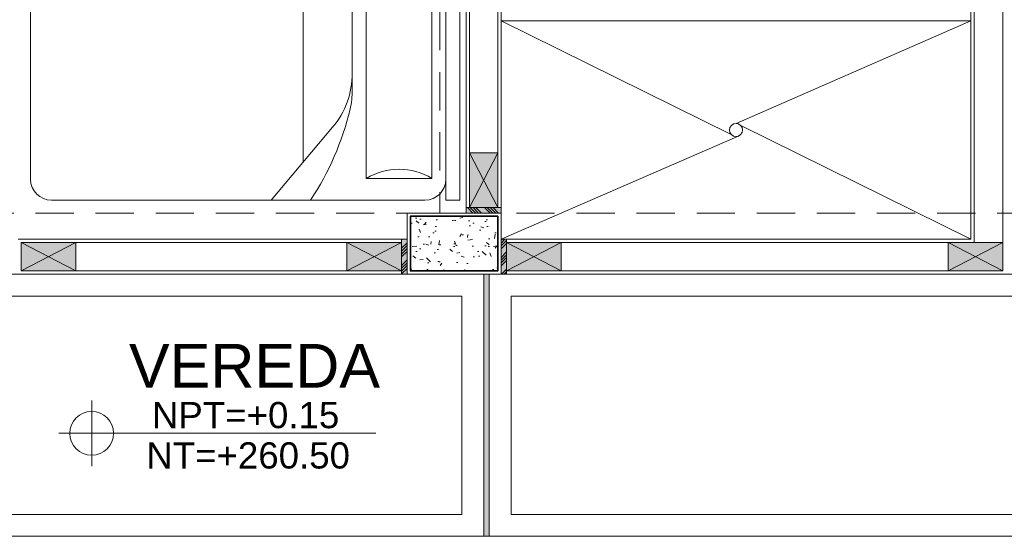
# Model space of a CAD drawing. Header units: millimetres. Extents: x -8931983 to 9630244, y 4 to 18563053.
# Tile 223 of 256: x 349125.98 to 349130.49, y 9281991.49 to 9281993.86. Entities that reach past the tile are written whole.
import ezdxf

# ---------------------------------------------------------------- set-up
doc = ezdxf.new("R2010")
doc.units = ezdxf.units.MM
doc.linetypes.add('CONTINUA', pattern=[0])
doc.linetypes.add('DASHED2', pattern=[0.375, 0.25, -0.125])
for name, color, linetype, lineweight in [('.', 7, 'Continuous', 0), ('0_PROYECCIONES 1', 1, 'DASHED2', 0), ('COLUMNAS', 3, 'Continuous', 35), ('COLUMNETAS TOP', 253, 'Continuous', 0), ('G-ANNO-DIMS', 7, 'Continuous', 5), ('JUNTAS DE DILATACIÓN', 160, 'CONTINUA', 9), ('MURO', 133, 'Continuous', 15), ('SGE Arq-Linea fina', 255, 'Continuous', 0), ('TARRAJEO', 32, 'Continuous', 0), ('TEXTO AMBIENTES', 7, 'Continuous', 30), ('vereda', 254, 'Continuous', 5)]:
    doc.layers.add(name, color=color, linetype=linetype, lineweight=lineweight)
for name, color, linetype, lineweight, true_color in [('0_COLUMNA ACHURADO', 250, 'Continuous', 0, 0x363636), ('0_TEXTURA PISOS', 252, 'Continuous', 0, 0x8c8c8c), ('LMOBILIARIO', 252, 'Continuous', 5, 0x898989), ('P_MOBILIARIO', 251, 'Continuous', 5, 0x6b6b6b)]:
    doc.layers.add(name, color=color, linetype=linetype, lineweight=lineweight, true_color=true_color)
doc.styles.add('Arial_1', font='arial.ttf', dxfattribs={"height": 0.15})

# ---------------------------------------------------------------- blocks, each defined once
blk = doc.blocks.new('COLUMNAS BLO DOR 01')
at = {"layer": '0_COLUMNA ACHURADO'}
h = blk.add_hatch(dxfattribs=at)
h.set_pattern_fill('AR-CONC', color=256, scale=0.00088, angle=90.00000000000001)
h.set_pattern_definition([(140, (-5603.645869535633, -1533.141894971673), (0.0140263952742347, 0.1603225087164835), [0.016764, -0.184404]), (85.00000000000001, (-5603.645869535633, -1533.141894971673), (-0.1681300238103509, -0.0310142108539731), [0.0134112, -0.1475237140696]), (190.4514447, (-5603.644700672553, -1533.128534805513), (-0.1541036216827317, 0.1293082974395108), [0.014247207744, -0.156719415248]), (136.1842, (-5603.690573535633, -1533.141894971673), (0.0369972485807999, 0.2385495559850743), [0.025146, -0.2766059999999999]), (186.63555761, (-5603.687490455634, -1533.122015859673), (-0.2177349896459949, 0.2089156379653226), [0.0213708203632, -0.2350793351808]), (81.18415117, (-5603.690573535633, -1533.141894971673), (-0.2177349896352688, 0.2089156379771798), [0.0201167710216, -0.2212845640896]), (111, (-5603.679397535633, -1533.119542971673), (0.0899933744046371, 0.1334206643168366), [0.016764, -0.184404]), (56.00000000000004, (-5603.679397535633, -1533.119542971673), (-0.1620854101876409, 0.0543857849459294), [0.0134112, -0.1475232]), (161.451445, (-5603.671898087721, -1533.108424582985), (-0.0720920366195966, 0.1878064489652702), [0.014247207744, -0.1567191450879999]), (127.5, (-5603.645869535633, -1533.141894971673), (-0.0744084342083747, 0.0027179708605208), [0, -0.14573504, 0, -0.1497584, 0, -0.148082]), (97.5, (-5603.645869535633, -1533.141894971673), (-0.0881589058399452, 0.0588013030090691), [0, -0.08538464, 0, -0.14238224, 0, -0.0564388]), (57.50000000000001, (-5603.645869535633, -1533.191739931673), (0.0050412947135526, 0.1193197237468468), [0, -0.05588, 0, -0.1743456, 0, -0.2313432]), (47.5, (-5603.645869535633, -1533.214091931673), (-0.0223753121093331, 0.1303536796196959), [0, -0.072644, 0, -0.11578336, 0, -0.1642872])])
h.paths.add_polyline_path([(-11.61500000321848, -10.56499999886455), (-12.01500000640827, -10.56500000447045), (-12.01500000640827, -10.81500000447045), (-11.61500000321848, -10.81499999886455)])
at = {"layer": 'COLUMNAS', "color": 6}
blk.add_lwpolyline([(-11.61500000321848, -10.56499999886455), (-12.01500000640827, -10.56500000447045), (-12.01500000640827, -10.81500000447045), (-11.61500000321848, -10.81499999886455)], close=True, dxfattribs=at)
at = {"layer": 'TARRAJEO'}
blk.add_lwpolyline([(-11.60000000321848, -10.54999999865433), (-12.03000000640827, -10.55000000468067), (-12.03000000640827, -10.83000000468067), (-11.60000000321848, -10.82999999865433)], close=True, dxfattribs=at)
blk = doc.blocks.new('CAMA DE PLAZA Y MEDIA')
at = {"layer": 'LMOBILIARIO', "linetype": 'ByBlock', "lineweight": 0}
for p, q in [((-2.463999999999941, -0.4739999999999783), (-2.463999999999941, 0.5760000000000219)), ((-2.40000000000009, 0.5760000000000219), (-2.463999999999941, 0.5760000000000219)), ((-2.40000000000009, -0.4739999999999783), (-2.40000000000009, 0.5760000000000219)), ((-2.304000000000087, 0.5760000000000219), (-0.5960000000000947, 0.5760000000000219)), ((-1.971999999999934, 0.5760000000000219), (-1.971999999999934, 0.0311116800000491)), ((-1.747999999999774, 0.5760000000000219), (-1.747999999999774, -0.2980000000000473)), ((-2.035999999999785, 0.4800000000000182), (-2.335999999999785, 0.4800000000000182)), ((-2.335999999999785, -0.3739999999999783), (-2.335999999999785, 0.4800000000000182)), ((-2.035999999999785, -0.3739999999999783), (-2.035999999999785, 0.4800000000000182)), ((-0.5000000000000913, 0.4800000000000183), (-0.500000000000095, -0.3779999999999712)), ((-1.600487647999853, -0.4739999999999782), (-1.881704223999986, -0.1401147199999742)), ((-2.335999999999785, -0.3739999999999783), (-2.035999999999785, -0.3739999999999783)), ((-2.40000000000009, -0.4739999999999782), (-2.463999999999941, -0.4739999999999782)), ((-0.596000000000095, -0.4739999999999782), (-2.304000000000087, -0.4739999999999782))]:
    blk.add_line(p, q, dxfattribs=at)
for centre, radius, start, end in [((-2.304000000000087, 0.4800000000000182), 0.096, 90, 180), ((-0.596000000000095, 0.4800000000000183), 0.096, 0, 90), ((-2.18600000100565, 0.7300000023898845), 0.2915475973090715, 239.0362431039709, 300.963756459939), ((-1.58799999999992, 0.1072591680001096), 0.384, 180, 220.1059299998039), ((-1.58799999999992, 0.0311116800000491), 0.384, 180, 193.3927959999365), ((-0.6947586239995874, 0.2437930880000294), 1.30221216, 193.3927959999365, 213.4501019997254), ((-2.186000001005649, -0.6240000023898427), 0.2915475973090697, 59.03624354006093, 120.9637568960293), ((-2.304000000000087, -0.3779999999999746), 0.096, 180, 270), ((-0.596000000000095, -0.3779999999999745), 0.096, 270, 0)]:
    blk.add_arc(centre, radius, start, end, dxfattribs=at)
blk = doc.blocks.new('EDF 06 PG BLOQUE')
at = {"layer": '.', "true_color": 0xadddf7, "transparency": 33554572}
h = blk.add_hatch(color=141, dxfattribs=at)
h.dxf.hatch_style = 1
h.paths.add_polyline_path([(-11.76003012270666, -10.54999999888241), (-11.76003012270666, -10.52499999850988), (-11.60003012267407, -10.52499999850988), (-11.60003012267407, -10.54999999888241)])
h = blk.add_hatch(color=141, dxfattribs=at)
h.dxf.hatch_style = 1
h.paths.add_polyline_path([(-12.03000000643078, -10.66999999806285), (-12.05500000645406, -10.66999999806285), (-12.05500000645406, -10.82999999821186), (-12.03000000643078, -10.82999999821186)])
h = blk.add_hatch(color=141, dxfattribs=at)
h.dxf.hatch_style = 1
h.paths.add_polyline_path([(-11.57500000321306, -10.66999999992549), (-11.60000000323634, -10.66999999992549), (-11.60000000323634, -10.82999999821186), (-11.57500000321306, -10.82999999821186)])
at = {"layer": 'COLUMNETAS TOP', "true_color": 0xc0c0c0}
for points in [[(-11.74503012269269, -10.52499999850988), (-11.74503012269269, -10.27499999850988), (-11.61503012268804, -10.27499999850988), (-11.61503012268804, -10.52499999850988)], [(-13.79500000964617, -10.68499999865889), (-13.54500000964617, -10.68499999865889), (-13.54500000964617, -10.81499999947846), (-13.79500000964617, -10.81499999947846)], [(-12.05500000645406, -10.68499999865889), (-12.30500000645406, -10.68499999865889), (-12.30500000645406, -10.81499999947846), (-12.05500000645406, -10.81499999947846)], [(-11.57500000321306, -10.6849999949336), (-11.32500000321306, -10.6849999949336), (-11.32500000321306, -10.81499999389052), (-11.57500000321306, -10.81499999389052)], [(-9.555000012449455, -10.68499999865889), (-9.305000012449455, -10.68499999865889), (-9.305000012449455, -10.81499999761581), (-9.555000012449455, -10.81499999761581)]]:
    blk.add_hatch(color=9, dxfattribs=at).paths.add_polyline_path(points)
at = {"layer": 'JUNTAS DE DILATACIÓN'}
h = blk.add_hatch(dxfattribs=at)
h.set_pattern_fill('ANSI34', color=256, scale=0.0029, angle=90.09396363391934)
h.set_pattern_definition([(135.0939636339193, (1521.381864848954, -5597.495869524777), (-0.0389999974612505, -0.0391281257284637), []), (135.0939636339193, (1521.381843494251, -5597.482848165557), (-0.0389999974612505, -0.0391281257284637), []), (135.0939636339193, (1521.381822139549, -5597.469826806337), (-0.0389999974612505, -0.0391281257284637), []), (135.0939636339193, (1521.381800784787, -5597.456805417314), (-0.0389999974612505, -0.0391281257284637), [])])
h.paths.add_polyline_path([(-11.76003012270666, -10.54999999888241), (-11.76003012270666, -10.52499999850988), (-11.60003012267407, -10.52499999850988), (-11.60003012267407, -10.54999999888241)])
h = blk.add_hatch(dxfattribs=at)
h.set_pattern_fill('ANSI34', color=256, scale=0.0029, angle=0.0939636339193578)
h.set_pattern_definition([(45.09396363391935, (-5598.975869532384, -1543.811894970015), (-0.0391281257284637, 0.0389999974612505), []), (45.09396363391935, (-5598.962848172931, -1543.811873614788), (-0.0391281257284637, 0.0389999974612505), []), (45.09396363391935, (-5598.949826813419, -1543.811852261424), (-0.0391281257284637, 0.0389999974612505), []), (45.09396363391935, (-5598.936805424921, -1543.811830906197), (-0.0391281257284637, 0.0389999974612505), [])])
h.paths.add_polyline_path([(-12.03000000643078, -10.66999999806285), (-12.05500000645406, -10.66999999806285), (-12.05500000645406, -10.82999999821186), (-12.03000000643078, -10.82999999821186)])
h = blk.add_hatch(dxfattribs=at)
h.set_pattern_fill('ANSI34', color=256, scale=0.0029, angle=0.0939636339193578)
h.set_pattern_definition([(45.09396363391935, (-5598.245869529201, -1543.811894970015), (-0.0391281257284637, 0.0389999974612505), []), (45.09396363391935, (-5598.23284816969, -1543.811873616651), (-0.0391281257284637, 0.0389999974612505), []), (45.09396363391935, (-5598.219826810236, -1543.811852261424), (-0.0391281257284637, 0.0389999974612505), []), (45.09396363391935, (-5598.206805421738, -1543.811830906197), (-0.0391281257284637, 0.0389999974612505), [])])
h.paths.add_polyline_path([(-11.60000000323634, -10.66999999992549), (-11.57500000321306, -10.66999999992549), (-11.57500000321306, -10.82999999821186), (-11.60000000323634, -10.82999999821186)])
at = {"layer": '0_PROYECCIONES 1', "ltscale": 0.7}
for points, elevation in [([(-11.60000000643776, -0.2799999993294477), (-11.88000000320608, -0.2799999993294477), (-11.88000000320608, -10.54999999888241), (-11.60000000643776, -10.54999999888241)], -1.6948434e-09), ([(-0.630000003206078, -10.82999999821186), (-0.630000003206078, -10.55000000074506), (-17.10000000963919, -10.55000000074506), (-17.10000000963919, -10.82999999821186)], -9.117684e-10)]:
    blk.add_lwpolyline(points, close=True, dxfattribs=dict(at, elevation=elevation))
at = {"layer": 'COLUMNETAS TOP'}
for p, q in [((-11.74503012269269, -10.27499999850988), (-11.61503012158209, -10.52499999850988)), ((-11.74503012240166, -10.52499999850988), (-11.61503012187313, -10.27499999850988)), ((-13.54500000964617, -10.68499999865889), (-13.79500000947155, -10.81499999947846)), ((-13.79500000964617, -10.68499999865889), (-13.54500000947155, -10.81499999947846)), ((-12.30500000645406, -10.68499999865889), (-12.05500000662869, -10.81499999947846)), ((-12.05500000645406, -10.68499999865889), (-12.30500000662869, -10.81499999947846)), ((-11.32500000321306, -10.6849999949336, -684.9177665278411), (-11.57500000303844, -10.81499999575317, -684.9177665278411)), ((-11.57500000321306, -10.6849999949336, -684.9177665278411), (-11.32500000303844, -10.81499999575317, -684.9177665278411)), ((-9.305000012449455, -10.68499999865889, -684.9177665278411), (-9.555000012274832, -10.81499999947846, -684.9177665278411)), ((-9.555000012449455, -10.68499999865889, -684.9177665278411), (-9.305000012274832, -10.81499999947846, -684.9177665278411))]:
    blk.add_line(p, q, dxfattribs=at)
for points in [[(-11.74503012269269, -10.52499999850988), (-11.74503012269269, -10.27499999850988), (-11.61503012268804, -10.27499999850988), (-11.61503012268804, -10.52499999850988)], [(-12.05500000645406, -10.68499999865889), (-12.30500000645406, -10.68499999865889), (-12.30500000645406, -10.81499999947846), (-12.05500000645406, -10.81499999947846)]]:
    blk.add_lwpolyline(points, close=True, dxfattribs=at)
for points, elevation in [([(-13.79500000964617, -10.68499999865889), (-13.54500000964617, -10.68499999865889), (-13.54500000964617, -10.81499999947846), (-13.79500000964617, -10.81499999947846)], -9.117684e-10), ([(-11.57500000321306, -10.6849999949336), (-11.32500000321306, -10.6849999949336), (-11.32500000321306, -10.81499999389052), (-11.57500000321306, -10.81499999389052)], -684.9177665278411), ([(-9.555000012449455, -10.68499999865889), (-9.305000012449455, -10.68499999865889), (-9.305000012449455, -10.81499999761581), (-9.555000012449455, -10.81499999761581)], -684.9177665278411)]:
    blk.add_lwpolyline(points, close=True, dxfattribs=dict(at, elevation=elevation))
at = {"layer": 'JUNTAS DE DILATACIÓN'}
for points in [[(-11.76003012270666, -10.54999999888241), (-11.76003012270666, -10.52499999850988), (-11.60003012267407, -10.52499999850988), (-11.60003012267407, -10.54999999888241)], [(-12.03000000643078, -10.66999999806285), (-12.05500000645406, -10.66999999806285), (-12.05500000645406, -10.82999999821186), (-12.03000000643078, -10.82999999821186)], [(-11.60000000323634, -10.66999999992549), (-11.57500000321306, -10.66999999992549), (-11.57500000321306, -10.82999999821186), (-11.60000000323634, -10.82999999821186)]]:
    blk.add_lwpolyline(points, close=True, dxfattribs=at)
at = {"layer": 'MURO'}
for p, q in [((-11.7450000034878, -7.70500000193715), (-11.7450000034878, -10.27499999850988, 684.9177665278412)), ((-11.6150000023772, -7.70500000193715), (-11.61500000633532, -10.27499999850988)), ((-9.43499985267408, -8.59499999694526, -41.09727520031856), (-9.43499985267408, -10.68500000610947, -41.09727520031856)), ((-9.304999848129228, -8.59499999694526, -41.09727520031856), (-9.305000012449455, -10.68499999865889, -684.9177665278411)), ((-13.54500000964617, -10.68499999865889), (-12.30500000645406, -10.68499999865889)), ((-9.305000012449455, -10.6849999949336), (-11.32500000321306, -10.6849999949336)), ((-13.54500000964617, -10.81499999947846), (-12.30500000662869, -10.81499999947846)), ((-9.305000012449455, -10.81500024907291), (-11.32500000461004, -10.81499999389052))]:
    blk.add_line(p, q, dxfattribs=at)
at = {"layer": 'P_MOBILIARIO'}
for p, q in [((-10.54742216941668, -10.18993091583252, -30.82295640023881), (-11.59999985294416, -9.67000000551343, -41.09727520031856)), ((-9.44999985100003, -9.67000000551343, -41.09727520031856), (-10.52499988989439, -10.14000000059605, -30.82295640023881)), ((-9.449999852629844, -10.66999999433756, -41.09727520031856), (-10.50257761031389, -10.15006908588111, -30.82295640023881)), ((-10.50815112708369, -10.19482174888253, -30.82295640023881), (-11.60000000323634, -10.66999999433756))]:
    blk.add_line(p, q, dxfattribs=at)
blk.add_circle((-10.52499988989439, -10.16999999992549, -30.82295640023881), 0.03, dxfattribs=at)
at = {"layer": 'SGE Arq-Linea fina'}
blk.add_line((-11.59999985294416, -9.67000000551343, -41.09727520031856), (-9.44999985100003, -9.67000000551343, -41.09727520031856), dxfattribs=at)
at = {"layer": 'TARRAJEO'}
for p, q in [((-11.76000000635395, -7.455471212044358, 8.3450686e-09), (-11.76000000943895, -10.54999999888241, 8.3450686e-09)), ((-11.60000000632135, -7.455471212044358, 8.3450686e-09), (-11.60000000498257, -10.52499999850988, 8.3450686e-09)), ((-9.449999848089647, -8.329999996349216, -41.09727520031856), (-9.449999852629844, -10.67000000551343, -41.09727520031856)), ((-13.81000000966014, -10.66999999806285, 8.3450686e-09), (-12.05500000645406, -10.66999999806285, 8.3450686e-09)), ((-9.449999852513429, -10.66999999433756, -41.09727520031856), (-11.60000000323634, -10.66999999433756)), ((-13.71000000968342, -10.82999999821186, 8.3450686e-09), (-12.05500000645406, -10.82999999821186, 8.3450686e-09)), ((-7.410001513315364, -10.82999999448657), (-11.60000000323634, -10.82999999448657)), ((-9.640000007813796, -10.83000265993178, 8.3450686e-09), (-11.31000000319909, -10.82999999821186, 8.3450686e-09))]:
    blk.add_line(p, q, dxfattribs=at)
at = {"layer": 'COLUMNAS'}
blk.add_blockref('COLUMNAS BLO DOR 01', (0, 0), dxfattribs=at)
at = {"layer": 'P_MOBILIARIO', "lineweight": 0, "xscale": -1}
blk.add_blockref('CAMA DE PLAZA Y MEDIA', (-14.25275313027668, -10.01744878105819, -1390.384170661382), dxfattribs=at)
blk = doc.blocks.new('JUNTA VEREDA')
at = {"layer": '.', "true_color": 0x939598}
h = blk.add_hatch(dxfattribs=at)
h.set_pattern_fill('ANGLE', color=252)
h.set_pattern_definition([(0, (0, 0), (0, 6.985), [5.08, -1.905]), (90, (0, 0), (-6.985, 4e-16), [5.08, -1.905])])
h.paths.add_polyline_path([(-0.01331989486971, 1.200000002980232), (0.0120801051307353, 1.200000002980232), (0.0120801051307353, 0), (-0.01331989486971, 0)])
h = blk.add_hatch(color=252, dxfattribs=at)
h.dxf.hatch_style = 1
h.paths.add_polyline_path([(0.0120801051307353, 1.200000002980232), (-0.01331989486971, 1.200000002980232), (-0.01331989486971, 0), (0.0120801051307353, 0)])
at = {"layer": '0_TEXTURA PISOS'}
h = blk.add_hatch(dxfattribs=at)
h.set_pattern_fill('ANGLE', color=256)
h.set_pattern_definition([(0, (-5477.766061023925, -1210.968031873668), (0, 6.985), [5.08, -1.905]), (90, (-5477.766061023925, -1210.968031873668), (-6.985, 4e-16), [5.08, -1.905])])
h.paths.add_polyline_path([(-0.01331989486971, 1.200000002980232), (0.0120801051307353, 1.200000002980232), (0.0120801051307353, 0), (-0.01331989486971, 0)])
at = {"layer": 'vereda'}
blk.add_lwpolyline([(-0.01331989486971, 1.200000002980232), (0.0120801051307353, 1.200000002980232), (0.0120801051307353, 0), (-0.01331989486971, 0)], close=True, dxfattribs=at)
blk = doc.blocks.new('vereda edf 8')
at = {"layer": 'vereda'}
for points in [[(4.250800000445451, 1.8626451e-09), (7.250800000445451, 1.8626451e-09), (7.250800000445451, 1.200000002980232), (4.250800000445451, 1.200000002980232)], [(7.276200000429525, 5.5879354e-09), (10.27620000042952, 5.5879354e-09), (10.27620000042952, 1.200000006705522), (7.276200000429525, 1.200000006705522)], [(4.350800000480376, 0.1000000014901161), (7.150800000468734, 0.1000000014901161), (7.150800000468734, 1.100000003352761), (4.350800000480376, 1.100000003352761)], [(7.37620000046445, 0.1000000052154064), (10.17620000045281, 0.1000000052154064), (10.17620000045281, 1.100000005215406), (7.37620000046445, 1.100000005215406)]]:
    blk.add_lwpolyline(points, close=True, dxfattribs=at)
blk.add_blockref('JUNTA VEREDA', (7.264119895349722, 1.8626451e-09), dxfattribs=at)
blk = doc.blocks.new('Cotas de elevación - M_Cota de elevación - Destino rellenado-517392-Nivel 1')
at = {"layer": 'G-ANNO-DIMS'}
for p, q in [((0, -0.0015), (0, 0.0015)), ((-0.0015, 0), (0.013, 0))]:
    blk.add_line(p, q, dxfattribs=at)
blk.add_circle((0, 0), 0.001, dxfattribs=at)
blk = doc.blocks.new('para pg vereda edf 06')
at = {"lineweight": 5}
blk.add_blockref('vereda edf 8', (-18.93000001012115, -12.03000000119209), dxfattribs=at)
at = {"layer": 'TEXTO AMBIENTES', "xscale": 99.99999999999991, "yscale": 99.99999999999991, "zscale": 99.99999999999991}
blk.add_blockref('Cotas de elevación - M_Cota de elevación - Destino rellenado-517392-Nivel 1', (-13.47314636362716, -11.55843315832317, -20.5486376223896), dxfattribs=at)
at = {"layer": 'TEXTO AMBIENTES', "insert": (-13.90316947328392, -11.14936309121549, -20.5486376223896), "char_height": 0.2, "width": 2.349898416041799, "attachment_point": 1, "style": 'Arial_1'}
blk.add_mtext('\\pxqc;VEREDA', dxfattribs=at)
at = {"layer": 'TEXTO AMBIENTES', "char_height": 0.12, "width": 0.9021418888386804, "attachment_point": 1, "line_spacing_factor": 0.9417779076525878, "style": 'Arial_1'}
for s, insert in [('NPT=+0.15', (-13.19742674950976, -11.41503688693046, -20.5486376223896)), ('NT=+260.50', (-13.22324872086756, -11.59965810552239, -20.5486376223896))]:
    blk.add_mtext(s, dxfattribs=dict(at, insert=insert))

msp = doc.modelspace()

# ---------------------------------------------------------------- linework, layer by layer
at = {"layer": 'vereda'}
msp.add_line((349120.85466633, 9281991.494418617), (349141.0096663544, 9281991.494418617), dxfattribs=at)

# ---------------------------------------------------------------- next in the draw order: block references
at = {"lineweight": 5}
msp.add_blockref('EDF 06 PG BLOQUE', (349139.7846785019, 9282003.524418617, -9.2568371e-09), dxfattribs=at)

# ---------------------------------------------------------------- next in the draw order: block references
msp.add_blockref('para pg vereda edf 06', (349139.7846785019, 9282003.524418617, -9.2568371e-09), dxfattribs=at)

doc.saveas('drawing.dxf')
